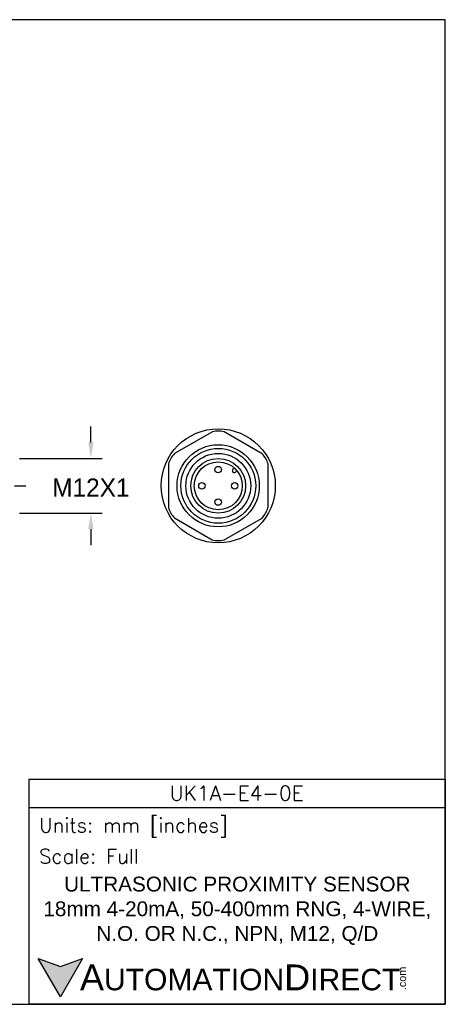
# Model space of a CAD drawing. Header units: inches. Extents: x 0 to 279, y 0 to 216.
# Tile 4 of 4: x 186 to 279, y 0 to 216. Entities that reach past the tile are written whole.
import ezdxf

# ---------------------------------------------------------------- set-up
doc = ezdxf.new("R2010")
doc.units = ezdxf.units.IN
doc.header["$LTSCALE"] = 10
doc.header["$MEASUREMENT"] = 0
doc.linetypes.add('CENTER', pattern=[2, 1.25, -0.25, 0.25, -0.25])
for name, color, linetype in [('center', 40, 'CENTER'), ('DIM', 140, 'Continuous'), ('Text', 140, 'Continuous')]:
    doc.layers.add(name, color=color, linetype=linetype)
doc.styles.add('\\M+2ABAC\\M+2A6A11', font='txt')
doc.styles.add('ROMANS', font='romans.shx')
doc.dimstyles.get("Standard").update_dxf_attribs({"dimtxt": 4, "dimasz": 3.5, "dimexe": 2.5, "dimexo": 1.5, "dimgap": 1, "dimtad": 0, "dimtih": 1, "dimtoh": 1, "dimdec": 1, "dimzin": 0, "dimdsep": 46, "dimtxsty": 'Standard', "dimcen": 0, "dimadec": 0, "dimazin": 0, "dimtfac": 1, "dimtdec": 1, "dimtofl": 0, "dimtmove": 0, "dimatfit": 3, "dimfxl": 0, "dimtolj": 1, "dimtzin": 0, "dimarcsym": 0})

# ---------------------------------------------------------------- blocks, each defined once
blk = doc.blocks.new('*D2')
at = {"layer": 'Defpoints', "color": 0}
for p in [(184.65, 119.69), (184.65, 107.69), (201.76, 107.69)]:
    blk.add_point(p, dxfattribs=at)
at = {"layer": 'DIM', "color": 0, "lineweight": -2}
for p, q in [((201.76, 123.19), (201.76, 126.69)), ((186.15, 119.69), (204.26, 119.69)), ((186.15, 107.69), (204.26, 107.69)), ((201.76, 104.19), (201.76, 100.69))]:
    blk.add_line(p, q, dxfattribs=at)
at = {"layer": 'DIM', "color": 0}
for points in [[(201.18, 123.19), (202.34, 123.19), (201.76, 119.69)], [(201.18, 104.19), (202.34, 104.19), (201.76, 107.69)]]:
    blk.add_solid(points, dxfattribs=at)
at = {"layer": 'DIM', "color": 0, "insert": (201.76, 113.3), "char_height": 4, "attachment_point": 5}
blk.add_mtext('\\A1;M12X1', dxfattribs=at)

msp = doc.modelspace()

# ---------------------------------------------------------------- hatches: boundary and pattern name
at = {"layer": 'Text'}
msp.add_hatch(color=256, dxfattribs=at).paths.add_polyline_path([(199.93, 10.07), (195.08, 8.31), (190.23, 10.07), (195.08, 1.67)])

# ---------------------------------------------------------------- linework, layer by layer
for p, q in [((228.38, 125.54), (220.06, 120.75)), ((239.28, 120.72), (230.98, 125.54)), ((218.77, 118.5), (218.75, 108.9)), ((233.2, 117.58), (232.88, 117.27)), ((233.75, 116.99), (233.44, 116.68)), ((240.57, 108.88), (240.58, 118.48)), ((220.05, 106.66), (228.35, 101.84)), ((230.95, 101.84), (239.27, 106.63))]:
    msp.add_line(p, q)
for centre, radius in [((229.67, 113.69), 12.5), ((229.65, 113.69), 9), ((229.67, 113.69), 8.2), ((229.67, 113.69), 7.1), ((229.65, 113.69), 6), ((229.67, 113.69), 5.25), ((229.65, 117.25), 0.704), ((226.09, 113.69), 0.704), ((233.27, 113.69), 0.704), ((229.65, 110.13), 0.704)]:
    msp.add_circle(centre, radius)
for centre, radius, start, end in [((229.69, 120.03), 5.66, 76.7986, 103.2975), ((224.19, 116.88), 5.66, 136.7986, 163.2975), ((235.16, 116.84), 5.66, 16.7986, 43.2975), ((233.17, 116.99), 0.402, 135.7597, 311.9211), ((224.17, 110.54), 5.66, 196.7986, 223.2975), ((235.14, 110.5), 5.66, 316.7986, 343.2975), ((229.65, 107.35), 5.66, 256.7986, 283.2975)]:
    msp.add_arc(centre, radius, start, end)
at = {"layer": 'center'}
msp.add_line((90.05, 113.69), (187.65, 113.69), dxfattribs=at)
at = {"layer": 'Defpoints'}
msp.add_lwpolyline([(279.4, 215.9), (0, 215.9), (0, 0), (279.4, 0)], close=True, dxfattribs=at)
at = {"layer": 'Text'}
msp.add_line((188.28, 43.12), (279.4, 43.12), dxfattribs=at)
for points in [[(188.28, 0), (188.28, 49.4), (279.4, 49.4), (279.4, 0)], [(199.93, 10.07), (195.08, 1.67), (190.23, 10.07), (195.08, 8.31)]]:
    msp.add_lwpolyline(points, close=True, dxfattribs=at)

# ---------------------------------------------------------------- texts
at = {"layer": 'Text', "linetype": 'Continuous', "insert": (233.7, 46.3), "char_height": 3.248, "width": 61.1425, "attachment_point": 5, "style": 'ROMANS'}
msp.add_mtext('UK1A-E4-0E', dxfattribs=at)
at = {"layer": 'Text', "attachment_point": 4}
for s, insert, char_height, width, style in [(' Units: mm [inches]', (188.28, 38.75), 3.1404, 91.118, 'ROMANS'), (' Scale: Full', (188.28, 32.47), 3.1404, 91.118, 'ROMANS'), ('{\\fArial|b0|i0|c0|p34;     \\H1.2x;A\\H0.8333x;UTOMATION\\H1.2x;D\\H0.8333x;IRECT}', (190.23, 5.87), 4.7106, 79.7962, '\\M+2ABAC\\M+2A6A11')]:
    msp.add_mtext(s, dxfattribs=dict(at, insert=insert, char_height=char_height, width=width, style=style))
at = {"layer": 'Text', "linetype": 'Continuous', "insert": (233.84, 20.5), "char_height": 3.2482, "width": 90.3508, "attachment_point": 5}
msp.add_mtext('{\\fArial|b0|i0|c0|p34;ULTRASONIC PROXIMITY SENSOR\\P18mm 4-20mA, 50-400mm RNG, 4-WIRE,\\PN.O. OR N.C., NPN, M12, Q/D}', dxfattribs=at)
at = {"layer": 'Text', "insert": (269.12, 3.11), "char_height": 1.6958, "width": 5.0253, "attachment_point": 1, "rotation": 90, "style": '\\M+2ABAC\\M+2A6A11'}
msp.add_mtext('{\\fArial|b0|i0|c0|p34;.com}', dxfattribs=at)

# ---------------------------------------------------------------- dimensions: what is measured, and where the dimension line sits
at = {"layer": 'DIM'}
dim = msp.add_linear_dim(base=(201.76, 107.69), p1=(184.65, 119.69), p2=(184.65, 107.69), angle=90, text='M12X1', dimstyle='Standard', override={"dimpost": '\\X'}, dxfattribs=at)
dim.commit()
dim.dimension.update_dxf_attribs({"geometry": '*D2', "text_midpoint": (201.76, 113.3), "dimtype": 160})

doc.saveas('drawing.dxf')
